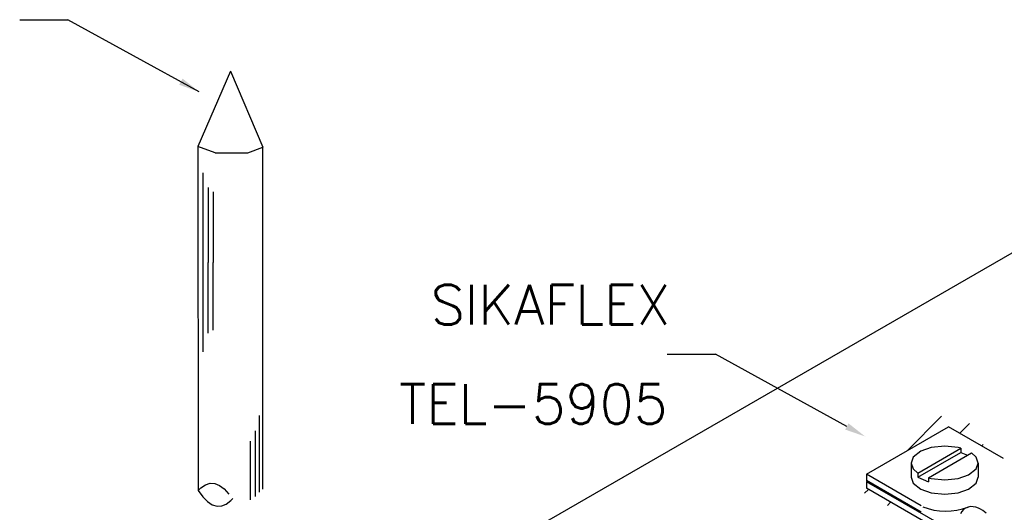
# Model space of a CAD drawing. Header units: millimetres. Extents: x 659 to 1031, y -73 to 11.
# Tile 90 of 141: x 925.95 to 930.92, y -56.52 to -54.03. Entities that reach past the tile are written whole.
import ezdxf

# ---------------------------------------------------------------- set-up
doc = ezdxf.new("R2010")
doc.units = ezdxf.units.MM
doc.header["$MEASUREMENT"] = 0
doc.linetypes.add('NULL', pattern=[0])
for name, color, linetype, lineweight in [('C01', 1, 'Continuous', 30), ('C02', 2, 'Continuous', 30), ('C03', 3, 'Continuous', 30)]:
    doc.layers.add(name, color=color, linetype=linetype, lineweight=lineweight)
doc.styles.add('ROMANS', font='ROMANS')

msp = doc.modelspace()

# ---------------------------------------------------------------- hatches: boundary and pattern name
at = {"layer": 'C01', "linetype": 'Continuous'}
h = msp.add_hatch(dxfattribs=at)
h.set_pattern_fill('ANSI31', color=1, style=0)
h.set_pattern_definition([(45, (451.6658, -145.35632), (-0.088388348, 0.088388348), [])])
h.paths.add_polyline_path([(930.8323, -56.201), (930.8233, -56.1913), (930.8074, -56.1725), (930.7952, -56.1564), (930.7864, -56.1426), (930.7798, -56.1309), (930.7752, -56.121), (930.7718, -56.1125), (930.7689, -56.1052), (930.7659, -56.0987), (930.7628, -56.093), (930.7593, -56.088), (930.7557, -56.0834), (930.7518, -56.0793), (930.7474, -56.0756), (930.7425, -56.072), (930.7371, -56.0685), (930.7313, -56.0651), (930.7249, -56.0617), (930.7181, -56.0584), (930.711, -56.0552), (930.7037, -56.0521), (930.6961, -56.0492), (930.6885, -56.0464), (930.681, -56.044), (930.6734, -56.0418), (930.6656, -56.0399), (930.658, -56.0383), (930.6505, -56.0369), (930.6426, -56.0359), (930.6348, -56.0352), (930.627, -56.0348), (930.619, -56.0348), (930.6109, -56.0352), (930.6026, -56.0359), (930.5941, -56.037), (930.5858, -56.0387), (930.5772, -56.0408), (930.5687, -56.0435), (930.5604, -56.0468), (930.5521, -56.0507), (930.5438, -56.0552), (930.5357, -56.0602), (930.5277, -56.0656), (930.5198, -56.0713), (930.512, -56.0771), (930.5042, -56.0828), (930.4964, -56.0883), (930.4888, -56.0935), (930.4813, -56.0983), (930.4735, -56.1027), (930.4656, -56.1067), (930.4573, -56.1105), (930.449, -56.114), (930.44, -56.1175), (930.4305, -56.1208), (930.4202, -56.1243), (930.4092, -56.1277), (930.3978, -56.1313), (930.3858, -56.1351), (930.3736, -56.139), (930.3616, -56.1432), (930.3499, -56.1477), (930.3384, -56.1525), (930.3279, -56.1575), (930.3179, -56.163), (930.3089, -56.1688), (930.3006, -56.1748), (930.293, -56.1809), (930.2862, -56.187), (930.2801, -56.1931), (930.2745, -56.1989), (930.2696, -56.2045), (930.2652, -56.2098), (930.2611, -56.215), (930.2569, -56.2199), (930.2525, -56.2249), (930.2479, -56.2301), (930.2423, -56.2355), (930.2357, -56.2414), (930.2281, -56.2478), (930.2188, -56.2548), (930.2088, -56.2624), (930.1983, -56.2705), (930.1876, -56.2789), (930.1773, -56.2877), (930.1683, -56.2966), (930.1602, -56.3057), (930.1544, -56.3148), (930.1507, -56.3238), (930.1492, -56.3327), (930.1495, -56.3416), (930.1517, -56.3503), (930.1553, -56.359), (930.1602, -56.3677), (930.1663, -56.3762), (930.1732, -56.3846), (930.1805, -56.393), (930.1885, -56.4013), (930.1968, -56.4094), (930.2054, -56.4173), (930.2139, -56.425), (930.2225, -56.4324), (930.231, -56.4396), (930.2391, -56.4464), (930.2469, -56.4529), (930.2559, -56.4592), (930.2674, -56.4655), (930.283, -56.472), (930.304, -56.479), (930.3323, -56.4865), (930.369, -56.4949), (930.4007, -56.5012), (930.223, -56.3985), (930.223, -56.3666), (930.2286, -56.3634), (930.223, -56.3602), (930.223, -56.3282), (930.6378, -56.0887), (930.8323, -56.201), (930.8323, -56.201)])
at = {"layer": 'C02', "linetype": 'Continuous'}
for points in [[(926.7751, -54.3317), (926.7579, -54.3625), (926.8587, -54.3987), (926.7752, -54.3317), (926.7752, -54.3317)], [(930.133, -56.0717), (930.116, -56.1027), (930.2173, -56.1379), (930.1331, -56.0717), (930.1331, -56.0717)]]:
    msp.add_hatch(color=2, dxfattribs=at).paths.add_polyline_path(points)

# ---------------------------------------------------------------- linework, layer by layer
at = {"layer": 'C01'}
for p, q in [((926.878, -55.2588), (926.878, -54.8077)), ((926.9036, -54.881), (926.9036, -55.2603)), ((926.929, -54.9028), (926.929, -55.2603)), ((926.878, -55.71), (926.878, -55.2588)), ((926.9036, -55.6161), (926.9036, -55.2603)), ((926.929, -55.6004), (926.929, -55.2603)), ((927.1612, -56.0325), (927.1612, -56.4192)), ((927.1407, -56.1084), (927.1407, -56.4412)), ((927.1182, -56.4577), (927.1182, -56.162))]:
    msp.add_line(p, q, dxfattribs=at)
at = {"layer": 'C02'}
for p, q in [((925.9534, -54.034), (926.1968, -54.034)), ((926.8587, -54.3987), (926.1968, -54.034)), ((927.0167, -54.2931), (926.8524, -54.6748)), ((927.0167, -54.2931), (927.1798, -54.6769)), ((926.8524, -54.6748), (926.8529, -56.4104)), ((926.9395, -54.7067), (926.8524, -54.6748)), ((926.8529, -54.675), (926.8529, -54.6733)), ((926.9395, -54.7067), (927.1031, -54.7067)), ((927.1031, -54.7067), (927.1798, -54.6769)), ((927.1798, -56.4033), (927.1798, -54.6769)), ((927.1798, -57.3899), (931.0028, -55.1862)), ((929.2191, -55.7225), (929.4625, -55.7225)), ((930.1246, -56.0872), (929.4625, -55.7225)), ((930.223, -56.3282), (930.6378, -56.0887)), ((930.9146, -56.2485), (930.6378, -56.0887)), ((930.483, -56.3224), (930.6998, -56.1972)), ((930.6998, -56.1972), (930.6998, -56.2181)), ((930.483, -56.3433), (930.6998, -56.2181)), ((930.536, -56.346), (930.753, -56.2208)), ((930.6998, -56.2181), (930.7325, -56.2327)), ((930.4486, -56.2716), (930.4486, -56.3438)), ((930.7872, -56.2716), (930.7872, -56.3438)), ((930.4998, -56.4881), (930.223, -56.3282)), ((930.223, -56.3282), (930.223, -56.3602)), ((930.483, -56.3224), (930.483, -56.3433)), ((930.483, -56.3433), (930.536, -56.3669)), ((930.536, -56.346), (930.536, -56.3669)), ((930.4996, -56.5199), (930.223, -56.3602)), ((930.223, -56.3666), (930.2286, -56.3634)), ((930.6031, -56.5861), (930.223, -56.3666)), ((930.223, -56.3666), (930.223, -56.3985)), ((930.5755, -56.602), (930.223, -56.3985))]:
    msp.add_line(p, q, dxfattribs=at)
for points in [[(930.6998, -56.1972), (930.6863, -56.194), (930.6863, -56.194), (930.618, -56.1869), (930.618, -56.1869), (930.5494, -56.194), (930.5494, -56.194), (930.4981, -56.2117), (930.4981, -56.2117), (930.4588, -56.2429), (930.4588, -56.2429), (930.4486, -56.2716), (930.4486, -56.2716), (930.4588, -56.3003), (930.4588, -56.3003), (930.483, -56.3224), (930.483, -56.3224)], [(930.7872, -56.2716), (930.7769, -56.2429), (930.7769, -56.2429), (930.753, -56.2208), (930.753, -56.2208)], [(930.536, -56.346), (930.5494, -56.3492), (930.5494, -56.3492), (930.618, -56.3563), (930.618, -56.3563), (930.6863, -56.3492), (930.6863, -56.3492), (930.7376, -56.3315), (930.7376, -56.3315), (930.7769, -56.3003), (930.7769, -56.3003), (930.7872, -56.2716), (930.7872, -56.2716)], [(930.4486, -56.3438), (930.4588, -56.3725), (930.4588, -56.3725), (930.4981, -56.4037), (930.4981, -56.4037), (930.5494, -56.4214), (930.5494, -56.4214), (930.618, -56.4285), (930.618, -56.4285), (930.6863, -56.4214), (930.6863, -56.4214), (930.7376, -56.4037), (930.7376, -56.4037), (930.7769, -56.3725), (930.7769, -56.3725), (930.7872, -56.3438), (930.7872, -56.3438)], [(926.8529, -56.4104), (926.8665, -56.3968), (926.8902, -56.3812), (926.9141, -56.374), (926.9376, -56.375), (926.961, -56.3843), (926.9844, -56.4021), (927.0076, -56.4281)], [(926.8529, -56.4104), (926.877, -56.4427), (926.9009, -56.4666), (926.9246, -56.4822), (926.9486, -56.4895), (926.972, -56.4885), (926.9954, -56.4791), (927.0189, -56.4614), (927.0281, -56.4509)], [(930.8279, -56.524), (930.8194, -56.5172), (930.8099, -56.5107), (930.7994, -56.5046), (930.7882, -56.4992), (930.7757, -56.4949), (930.7625, -56.4924), (930.7493, -56.4919), (930.7361, -56.494), (930.7237, -56.4988), (930.713, -56.5063), (930.7039, -56.5162), (930.6971, -56.5276)]]:
    msp.add_lwpolyline(points, dxfattribs=at)
msp.add_arc((930.6243, -56.2064), 0.3085, 247.797, 291.228, dxfattribs=at)

# ---------------------------------------------------------------- texts
at = {"layer": 'C03', "linetype": 'NULL', "char_height": 0.2, "attachment_point": 7, "line_spacing_factor": 0.798, "style": 'ROMANS'}
for s, insert, width in [('SIKAFLEX ', (928.0265, -55.5731), 2.685714), ('TEL-5905', (927.8665, -56.0731), 2.952381)]:
    msp.add_mtext(s, dxfattribs=dict(at, insert=insert, width=width))

doc.saveas('drawing.dxf')
